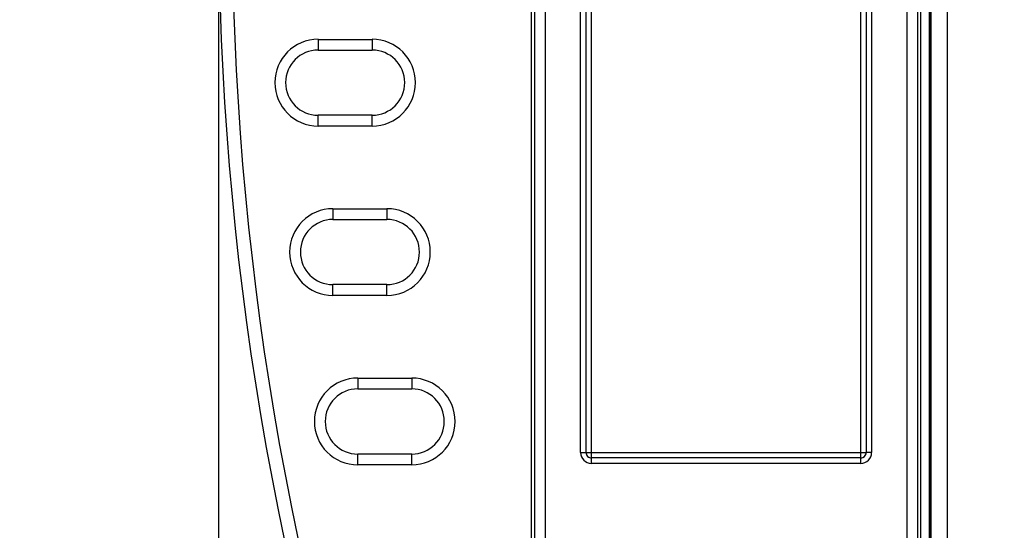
# Model space of a CAD drawing. Header units: inches. Extents: x 0 to 22, y 0 to 17.
# Tile 18 of 32: x 8 to 9.8, y 9.2 to 10.1. Entities that reach past the tile are written whole.
import ezdxf

# ---------------------------------------------------------------- set-up
doc = ezdxf.new("R2010")
doc.units = ezdxf.units.IN
doc.header["$LTSCALE"] = 1.21
doc.header["$MEASUREMENT"] = 0
doc.layers.get('0').update_dxf_attribs({"linetype": 'CONTINUOUS'})
doc.layers.add('DIMENSIONS', color=7, linetype='CONTINUOUS')
doc.styles.get("Standard").update_dxf_attribs({"font": 'txt', "width": 0.8})
doc.dimstyles.new('DIMSTYLE_1', dxfattribs={"dimtxt": 0.125, "dimasz": 0.18, "dimexe": 0.18, "dimexo": 0.0625, "dimgap": 0.09, "dimtad": 0, "dimtih": 1, "dimtoh": 1, "dimdec": 3, "dimzin": 4, "dimdsep": 46, "dimtxsty": 'STANDARD', "dimblk": '_FILLED', "dimblk1": '_FILLED', "dimblk2": '_FILLED', "dimcen": 0.09, "dimadec": 0, "dimazin": 0, "dimtp": 0.01, "dimtm": 0.01, "dimtfac": 1, "dimtdec": 3, "dimtofl": 0, "dimtmove": 0, "dimatfit": 3, "dimldrblk": '_FILLED', "dimfxl": 1, "dimtolj": 1, "dimtzin": 4, "dimarcsym": 0})

# ---------------------------------------------------------------- blocks, each defined once
blk = doc.blocks.new('_FILLED')
at = {"color": 0, "linetype": 'BYBLOCK'}
blk.add_solid([(0, 0), (-1, 0.174), (-1, -0.174)], dxfattribs=at)
blk = doc.blocks.new('*D1')
at = {"layer": 'DIMENSIONS', "color": 2, "linetype": 'CONTINUOUS'}
for p, q in [((9.4023, 12.3245), (6.7211, 12.3245)), ((6.8461, 12.3245), (6.8461, 10.4711)), ((6.8461, 8.2759), (6.8461, 10.2211)), ((9.3799, 8.2759), (6.7211, 8.2759))]:
    blk.add_line(p, q, dxfattribs=at)
at = {"layer": 'DIMENSIONS', "color": 2, "linetype": 'CONTINUOUS', "xscale": 0.18, "yscale": 0.18, "zscale": 0.18}
for p, rotation in [((6.8461, 12.3245), 90), ((6.8461, 8.2759), 270)]:
    blk.add_blockref('_FILLED', p, dxfattribs=dict(at, rotation=rotation))
at = {"layer": 'DIMENSIONS', "color": 2, "linetype": 'CONTINUOUS', "insert": (6.8461, 10.4086), "char_height": 0.125, "width": 1.425, "attachment_point": 2, "line_spacing_factor": 0.9}
blk.add_mtext('4.049{\\Ftxt.shx;\\W1.000000;\\H0.125000; }[102.83]', dxfattribs=at)
blk = doc.blocks.new('*D2')
at = {"layer": 'DIMENSIONS', "color": 2, "linetype": 'CONTINUOUS'}
for p, q in [((8.3461, 10.2377), (8.3461, 6.5242)), ((9.4424, 8.2134), (9.4424, 6.5242)), ((8.3461, 6.6492), (7.9247, 6.6492)), ((9.4424, 6.6492), (9.8024, 6.6492))]:
    blk.add_line(p, q, dxfattribs=at)
at = {"layer": 'DIMENSIONS', "color": 2, "linetype": 'CONTINUOUS', "xscale": 0.18, "yscale": 0.18, "zscale": 0.18}
blk.add_blockref('_FILLED', (8.3461, 6.6492), dxfattribs=at)
at = {"layer": 'DIMENSIONS', "color": 2, "linetype": 'CONTINUOUS', "xscale": 0.18, "yscale": 0.18, "zscale": 0.18, "rotation": 180}
blk.add_blockref('_FILLED', (9.4424, 6.6492), dxfattribs=at)
at = {"layer": 'DIMENSIONS', "color": 2, "linetype": 'CONTINUOUS', "insert": (7.8622, 6.7117), "char_height": 0.125, "width": 1.325, "attachment_point": 3, "line_spacing_factor": 0.9}
blk.add_mtext('1.096{\\Ftxt.shx;\\W1.000000;\\H0.125000; }[27.85]', dxfattribs=at)

msp = doc.modelspace()

# ---------------------------------------------------------------- linework, layer by layer
at = {"color": 7, "linetype": 'CONTINUOUS'}
for p, q in [((9.6963, 12.3547), (9.6963, 8.2457)), ((9.6647, 12.3107), (9.6647, 8.2897)), ((9.6663, 12.3197), (9.6663, 8.2807)), ((9.6638, 8.3647), (9.6638, 12.2357)), ((9.6645, 8.3649), (9.6645, 12.2355)), ((8.9315, 11.8432), (8.9315, 8.7572)), ((8.9514, 11.8432), (8.9514, 8.7572)), ((9.6221, 8.7572), (9.6221, 11.8432)), ((9.6421, 8.7572), (9.6421, 11.8432)), ((8.9263, 8.9765), (8.9263, 11.6239)), ((9.6473, 11.6239), (9.6473, 8.9765)), ((9.0171, 9.3005), (9.0171, 11.2999)), ((9.0271, 9.3005), (9.0271, 11.2999)), ((9.0272, 9.3005), (9.0272, 11.2998)), ((9.0371, 9.2906), (9.0371, 11.3098)), ((9.5364, 9.2906), (9.5364, 11.3098)), ((9.5464, 11.2998), (9.5464, 9.3005)), ((9.5465, 11.2999), (9.5465, 9.3005)), ((9.5565, 11.2999), (9.5565, 9.3005)), ((8.5306, 10.0665), (8.5306, 10.0465)), ((8.5306, 10.0665), (8.6306, 10.0665)), ((8.6306, 10.0665), (8.6306, 10.0465)), ((8.5306, 10.0465), (8.6306, 10.0465)), ((8.5306, 9.9058), (8.5306, 9.9258)), ((8.6306, 9.9258), (8.5306, 9.9258)), ((8.6306, 9.9058), (8.6306, 9.9258)), ((8.6306, 9.9058), (8.5306, 9.9058)), ((8.558, 9.7525), (8.558, 9.7325)), ((8.558, 9.7525), (8.658, 9.7525)), ((8.658, 9.7525), (8.658, 9.7325)), ((8.558, 9.7325), (8.658, 9.7325)), ((8.558, 9.5918), (8.558, 9.6118)), ((8.658, 9.6118), (8.558, 9.6118)), ((8.658, 9.5918), (8.658, 9.6118)), ((8.658, 9.5918), (8.558, 9.5918)), ((8.604, 9.4385), (8.604, 9.4185)), ((8.604, 9.4385), (8.704, 9.4385)), ((8.704, 9.4385), (8.704, 9.4185)), ((8.604, 9.4185), (8.704, 9.4185)), ((8.604, 9.2778), (8.604, 9.2978)), ((8.704, 9.2978), (8.604, 9.2978)), ((8.704, 9.2778), (8.704, 9.2978)), ((9.0171, 9.3005), (9.0271, 9.3005)), ((9.0272, 9.3005), (9.5464, 9.3005)), ((9.5364, 9.2906), (9.0371, 9.2906)), ((9.0371, 9.2905), (9.0371, 9.2906)), ((9.0371, 9.2805), (9.0371, 9.2905)), ((9.5365, 9.2905), (9.0371, 9.2905)), ((9.5365, 9.2805), (9.5365, 9.2905)), ((9.5465, 9.3005), (9.5464, 9.3005)), ((9.5565, 9.3005), (9.5465, 9.3005)), ((8.704, 9.2778), (8.604, 9.2778)), ((9.5365, 9.2805), (9.0371, 9.2805))]:
    msp.add_line(p, q, dxfattribs=at)
for centre, radius, start, end in [((13.9415, 10.3002), 5.5954, 160.7415, 199.2585), ((13.9415, 10.3002), 5.5704, 160.7415, 199.2585), ((8.5306, 9.9862), 0.0804, 90, 270), ((8.6306, 9.9862), 0.0804, 270, 90), ((8.5306, 9.9862), 0.0604, 90, 270), ((8.6306, 9.9862), 0.0604, 270, 90), ((8.558, 9.6722), 0.0804, 90, 270), ((8.658, 9.6722), 0.0804, 270, 90), ((8.558, 9.6722), 0.0604, 90, 270), ((8.658, 9.6722), 0.0604, 270, 90), ((8.604, 9.3582), 0.0804, 90, 270), ((8.704, 9.3582), 0.0804, 270, 90), ((8.604, 9.3582), 0.0604, 90, 270), ((8.704, 9.3582), 0.0604, 270, 90), ((9.0371, 9.3005), 0.02, 179.9845, 270.0143), ((9.0371, 9.3005), 0.00997, 179.8706, 270.1148), ((9.0372, 9.3006), 0.01, 180.0848, 269.9152), ((9.5364, 9.3006), 0.01, 270.0848, 359.9152), ((9.5365, 9.3005), 0.02, 269.9845, 0.0143), ((9.5365, 9.3005), 0.00997, 269.8706, 0.1149)]:
    msp.add_arc(centre, radius, start, end, dxfattribs=at)
for points in [[(9.0271, 9.3005), (9.0271, 9.3005), (9.0271, 9.3005), (9.0271, 9.3005), (9.0271, 9.3005), (9.0271, 9.3005), (9.0271, 9.3005), (9.0272, 9.3005), (9.0272, 9.3005), (9.0272, 9.3005)], [(9.5365, 9.2905), (9.5365, 9.2905), (9.5365, 9.2905), (9.5365, 9.2905), (9.5365, 9.2905), (9.5365, 9.2905), (9.5364, 9.2905), (9.5364, 9.2905), (9.5364, 9.2906), (9.5364, 9.2906)]]:
    msp.add_open_spline(points, degree=3, knots=[0, 0, 0, 0, 0.118774, 0.22745, 0.341701, 0.470172, 0.605978, 0.73983, 1, 1, 1, 1], dxfattribs=at)

# ---------------------------------------------------------------- dimensions: what is measured, and where the dimension line sits
at = {"layer": 'DIMENSIONS', "color": 2, "linetype": 'CONTINUOUS'}
dim = msp.add_linear_dim(base=(6.8461, 12.3245), p1=(9.3799, 8.2759), p2=(9.4023, 12.3245), angle=90, dimstyle='DIMSTYLE_1', dxfattribs=at)
dim.commit()
dim.dimension.update_dxf_attribs({"geometry": '*D1', "text_midpoint": (6.6961, 10.3461), "dimtype": 160})
dim = msp.add_linear_dim(base=(9.4424, 6.6492), p1=(8.3461, 10.2377), p2=(9.4424, 8.2134), dimstyle='DIMSTYLE_1', dxfattribs=at)
dim.commit()
dim.dimension.update_dxf_attribs({"geometry": '*D2', "text_midpoint": (6.8997, 6.6492), "dimtype": 160})

doc.saveas('drawing.dxf')
